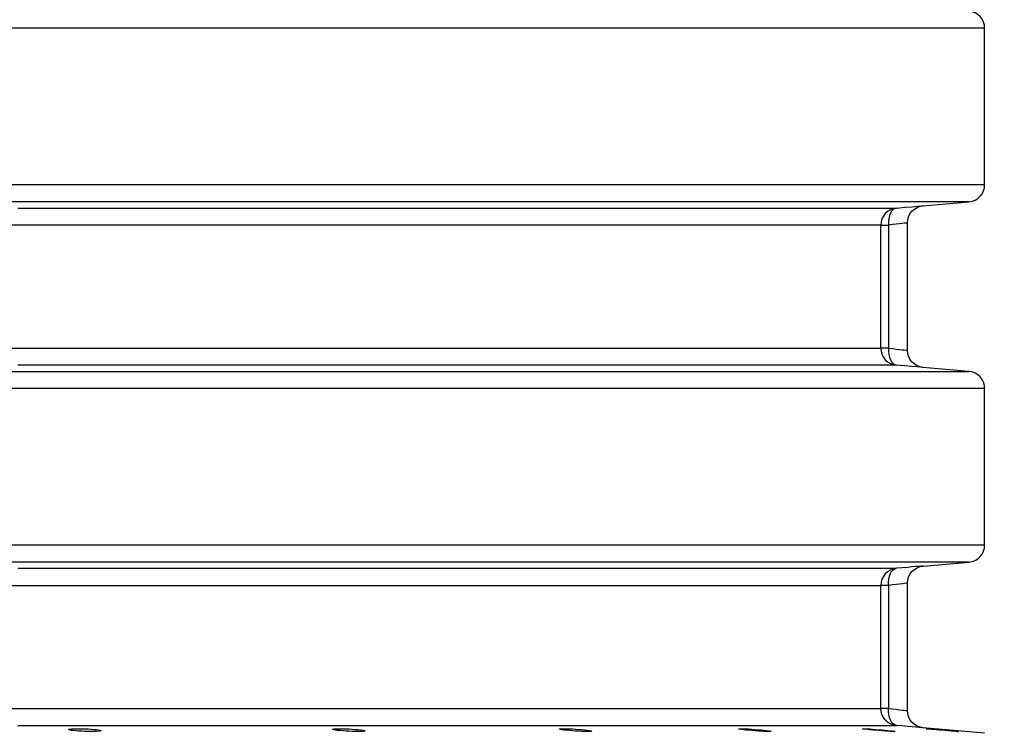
# Model space of a CAD drawing. Header units: millimetres. Extents: x 196 to 1773810, y -221320 to 153872.
# Tile 209 of 256: x 1164252 to 1164826, y -196688 to -196273. Entities that reach past the tile are written whole.
import ezdxf

# ---------------------------------------------------------------- set-up
doc = ezdxf.new("R2010")
doc.units = ezdxf.units.MM
doc.layers.get('Defpoints').update_dxf_attribs({"lineweight": 18})
doc.layers.add('00_Основной', color=163, linetype='Continuous', lineweight=40)
doc.layers.add('ТМ-размеры', color=25, linetype='Continuous', lineweight=20)
doc.styles.add('SFINKS', font='SFINKS.shx', dxfattribs={"width": 0.7, "oblique": 15})
doc.dimstyles.new('кира-50', dxfattribs={"dimtxt": 150, "dimasz": 40, "dimexe": 15, "dimexo": 0, "dimgap": 20, "dimtad": 1, "dimdec": 0, "dimrnd": 5, "dimdsep": 46, "dimtxsty": 'SFINKS', "dimblk1": 'OBLIQUE', "dimblk2": 'OBLIQUE', "dimsah": 1, "dimcen": 2.5, "dimclrd": 252, "dimclre": 252, "dimclrt": 252, "dimadec": 0, "dimazin": 0, "dimtfac": 1, "dimtdec": 0, "dimtofl": 0, "dimtmove": 0, "dimatfit": 3, "dimldrblk": 'OBLIQUE', "dimfxl": 15, "dimtfill": 1, "dimtolj": 1, "dimtzin": 0, "dimlwd": 20, "dimlwe": 20, "dimarcsym": 0})

# ---------------------------------------------------------------- blocks, each defined once
blk = doc.blocks.new('_Oblique')
at = {"color": 0, "linetype": 'ByBlock', "lineweight": -2}
blk.add_line((-0.5, -0.5), (0.5, 0.5), dxfattribs=at)
blk = doc.blocks.new('*D61')
at = {"layer": 'Defpoints', "color": 0, "linetype": 'ByBlock', "lineweight": 50, "transparency": 16777216}
for p in [(1163944.68, -194978.27), (1163944.68, -203390.23), (1165379.01, -203390.23)]:
    blk.add_point(p, dxfattribs=at)
at = {"layer": 'ТМ-размеры', "color": 252, "linetype": 'ByBlock', "lineweight": 20, "transparency": 16777216}
for p, q in [((1163944.68, -194978.27), (1165394.01, -194978.27)), ((1165379.01, -194978.27), (1165379.01, -203390.23)), ((1163944.68, -203390.23), (1165394.01, -203390.23))]:
    blk.add_line(p, q, dxfattribs=at)
at = {"layer": 'ТМ-размеры', "color": 252, "linetype": 'ByBlock', "lineweight": 20, "transparency": 16777216, "xscale": 40, "yscale": 40, "zscale": 40}
for p, rotation in [((1165379.01, -194978.27), 90), ((1165379.01, -203390.23), 270)]:
    blk.add_blockref('_Oblique', p, dxfattribs=dict(at, rotation=rotation))
at = {"layer": 'ТМ-размеры', "color": 252, "linetype": 'ByBlock', "transparency": 16777216, "insert": (1165284.01, -199184.25), "char_height": 150, "attachment_point": 5, "rotation": 90, "style": 'SFINKS', "bg_fill": 3, "box_fill_scale": 1.1, "bg_fill_color": 256, "bg_fill_true_color": 13158600, "bg_fill_transparency": 0}
blk.add_mtext('\\A1;8410', dxfattribs=at)

msp = doc.modelspace()

# ---------------------------------------------------------------- linework, layer by layer
at = {"layer": '00_Основной', "color": 252, "lineweight": 25, "ltscale": 10}
for p, q in [((1164814.67, -196368.84, 0.2), (1164814.67, -196277.67, 0.2)), ((1164778.66, -196381.16, 0.2), (1164805.54, -196378.8, 0.2)), ((1164805.54, -196477.71, 0.2), (1164778.66, -196475.35, 0.2)), ((1164814.67, -196578.84, 0.2), (1164814.67, -196487.67, 0.2)), ((1164778.8, -196591.15, 0.2), (1164805.54, -196588.81, 0.2)), ((1164814.67, -196688.5, 0.2), (1164778.8, -196685.37, 0.2))]:
    msp.add_line(p, q, dxfattribs=at)
at = {"layer": '00_Основной', "color": 252, "lineweight": 25, "ltscale": 10, "elevation": 0.2}
for points in [[(1164814.67, -196277.67), (1164814.51, -196275.82), (1164814, -196274.04), (1164813.16, -196272.39), (1164812.05, -196270.91), (1164810.68, -196269.67), (1164809.1, -196268.7), (1164807.36, -196268.03), (1164805.54, -196267.71)], [(1164814.67, -196277.67), (1164814.38, -196277.67), (1164813.49, -196277.67), (1164812, -196277.67), (1164809.9, -196277.67), (1164807.24, -196277.67), (1164803.96, -196277.67), (1164800.11, -196277.67), (1164795.67, -196277.67), (1164790.64, -196277.67), (1164785.03, -196277.67), (1164778.85, -196277.67), (1164772.1, -196277.67), (1164764.78, -196277.67), (1164756.89, -196277.67), (1164748.45, -196277.67), (1164739.46, -196277.67), (1164729.92, -196277.67), (1164719.85, -196277.67), (1164709.25, -196277.67), (1164698.12, -196277.67), (1164686.48, -196277.67), (1164674.33, -196277.67), (1164661.67, -196277.67), (1164648.52, -196277.67), (1164634.9, -196277.67), (1164620.79, -196277.67), (1164606.23, -196277.67), (1164591.21, -196277.67), (1164575.75, -196277.67), (1164559.86, -196277.67), (1164543.54, -196277.67), (1164526.82, -196277.67), (1164509.69, -196277.67), (1164492.18, -196277.67), (1164474.3, -196277.67), (1164456.05, -196277.67), (1164437.44, -196277.67), (1164418.51, -196277.67), (1164399.24, -196277.67), (1164379.67, -196277.67), (1164359.8, -196277.67), (1164339.65, -196277.67), (1164319.22, -196277.67), (1164298.53, -196277.67), (1164277.61, -196277.67), (1164256.45, -196277.67), (1164235.09, -196277.67)], [(1164235.09, -196368.84), (1164256.45, -196368.84), (1164277.61, -196368.84), (1164298.53, -196368.84), (1164319.22, -196368.84), (1164339.65, -196368.84), (1164359.8, -196368.84), (1164379.67, -196368.84), (1164399.24, -196368.84), (1164418.51, -196368.84), (1164437.44, -196368.84), (1164456.05, -196368.84), (1164474.3, -196368.84), (1164492.18, -196368.84), (1164509.69, -196368.84), (1164526.82, -196368.84), (1164543.54, -196368.84), (1164559.86, -196368.84), (1164575.75, -196368.84), (1164591.21, -196368.84), (1164606.23, -196368.84), (1164620.79, -196368.84), (1164634.9, -196368.84), (1164648.52, -196368.84), (1164661.67, -196368.84), (1164674.33, -196368.84), (1164686.48, -196368.84), (1164698.12, -196368.84), (1164709.25, -196368.84), (1164719.85, -196368.84), (1164729.92, -196368.84), (1164739.46, -196368.84), (1164748.45, -196368.84), (1164756.89, -196368.84), (1164764.78, -196368.84), (1164772.1, -196368.84), (1164778.85, -196368.84), (1164785.03, -196368.84), (1164790.64, -196368.84), (1164795.67, -196368.84), (1164800.11, -196368.84), (1164803.96, -196368.84), (1164807.24, -196368.84), (1164809.9, -196368.84), (1164812, -196368.84), (1164813.49, -196368.84), (1164814.38, -196368.84), (1164814.67, -196368.84)], [(1164805.54, -196378.8), (1164807.36, -196378.48), (1164809.1, -196377.82), (1164810.68, -196376.84), (1164812.05, -196375.6), (1164813.16, -196374.12), (1164814, -196372.47), (1164814.51, -196370.69), (1164814.67, -196368.84)], [(1164805.54, -196378.8), (1164805.25, -196378.8), (1164804.38, -196378.8), (1164802.89, -196378.8), (1164800.83, -196378.8), (1164798.18, -196378.8), (1164794.95, -196378.8), (1164791.14, -196378.8), (1164786.73, -196378.8), (1164781.77, -196378.8), (1164776.21, -196378.8), (1164770.1, -196378.8), (1164763.41, -196378.8), (1164756.17, -196378.8), (1164748.37, -196378.8), (1164740.01, -196378.8), (1164731.12, -196378.8), (1164721.68, -196378.8), (1164711.72, -196378.8), (1164701.22, -196378.8), (1164690.21, -196378.8), (1164678.69, -196378.8), (1164666.66, -196378.8), (1164654.15, -196378.8), (1164641.13, -196378.8), (1164627.65, -196378.8), (1164613.7, -196378.8), (1164599.28, -196378.8), (1164584.42, -196378.8), (1164569.13, -196378.8), (1164553.41, -196378.8), (1164537.26, -196378.8), (1164520.71, -196378.8), (1164503.76, -196378.8), (1164486.43, -196378.8), (1164468.74, -196378.8), (1164450.68, -196378.8), (1164432.28, -196378.8), (1164413.54, -196378.8), (1164394.48, -196378.8), (1164375.11, -196378.8), (1164355.44, -196378.8), (1164335.5, -196378.8), (1164315.3, -196378.8), (1164294.82, -196378.8), (1164274.12, -196378.8), (1164253.18, -196378.8), (1164232.04, -196378.8)], [(1164251.42, -196382.46), (1164270.75, -196382.46), (1164289.87, -196382.46), (1164308.76, -196382.46), (1164327.42, -196382.46), (1164345.82, -196382.46), (1164363.97, -196382.46), (1164381.83, -196382.46), (1164399.41, -196382.46), (1164416.7, -196382.46), (1164433.67, -196382.46), (1164450.33, -196382.46), (1164466.65, -196382.46), (1164482.63, -196382.46), (1164498.26, -196382.46), (1164513.53, -196382.46), (1164528.42, -196382.46), (1164542.94, -196382.46), (1164557.05, -196382.46), (1164570.76, -196382.46), (1164584.08, -196382.46), (1164596.97, -196382.46), (1164609.43, -196382.46), (1164621.47, -196382.46), (1164633.05, -196382.46), (1164644.18, -196382.46), (1164654.85, -196382.46), (1164665.07, -196382.46), (1164674.81, -196382.46), (1164684.07, -196382.46), (1164692.85, -196382.46), (1164701.14, -196382.46), (1164708.93, -196382.46), (1164716.22, -196382.46), (1164723.01, -196382.46), (1164729.29, -196382.46), (1164735.05, -196382.46), (1164740.3, -196382.46), (1164745.02, -196382.46), (1164749.21, -196382.46), (1164752.9, -196382.46), (1164756.04, -196382.46), (1164758.66, -196382.46), (1164760.73, -196382.46), (1164762.28, -196382.46), (1164763.28, -196382.46)], [(1164763.28, -196382.46), (1164761.46, -196382.78), (1164759.74, -196383.45), (1164758.16, -196384.42), (1164756.79, -196385.66), (1164755.67, -196387.14), (1164754.84, -196388.8), (1164754.34, -196390.57), (1164754.17, -196392.42)], [(1164763.28, -196382.46), (1164762.27, -196382.73), (1164761.31, -196383.36), (1164760.45, -196384.31), (1164759.73, -196385.55), (1164759.16, -196387.04), (1164758.77, -196388.72), (1164758.58, -196390.53), (1164758.6, -196392.42)], [(1164763.28, -196382.46), (1164768.28, -196382.04), (1164772.41, -196381.68), (1164775.6, -196381.42), (1164777.73, -196381.23), (1164778.74, -196381.15), (1164778.66, -196381.16)], [(1164769.68, -196391.11), (1164769.83, -196389.37), (1164770.31, -196387.61), (1164771.14, -196385.9), (1164772.3, -196384.35), (1164773.74, -196383.05), (1164775.38, -196382.08), (1164777.1, -196381.44), (1164778.8, -196381.15)], [(1164769.68, -196391.11), (1164769.49, -196391.12), (1164768.93, -196391.2), (1164768.01, -196391.31), (1164766.72, -196391.45), (1164765.12, -196391.64), (1164763.21, -196391.87), (1164761.02, -196392.12), (1164758.6, -196392.42)], [(1164769.68, -196465.4), (1164769.68, -196428.26), (1164769.68, -196391.11)], [(1164754.17, -196392.42), (1164753.16, -196392.42), (1164751.64, -196392.42), (1164749.58, -196392.42), (1164747, -196392.42), (1164743.88, -196392.42), (1164740.25, -196392.42), (1164736.1, -196392.42), (1164731.42, -196392.42), (1164726.24, -196392.42), (1164720.54, -196392.42), (1164714.33, -196392.42), (1164707.63, -196392.42), (1164700.42, -196392.42), (1164692.7, -196392.42), (1164684.52, -196392.42), (1164675.84, -196392.42), (1164666.68, -196392.42), (1164657.04, -196392.42), (1164646.95, -196392.42), (1164636.38, -196392.42), (1164625.38, -196392.42), (1164613.92, -196392.42), (1164602.02, -196392.42), (1164589.7, -196392.42), (1164576.96, -196392.42), (1164563.79, -196392.42), (1164550.23, -196392.42), (1164536.26, -196392.42), (1164521.91, -196392.42), (1164507.18, -196392.42), (1164492.09, -196392.42), (1164476.63, -196392.42), (1164460.84, -196392.42), (1164444.7, -196392.42), (1164428.23, -196392.42), (1164411.44, -196392.42), (1164394.35, -196392.42), (1164376.96, -196392.42), (1164359.3, -196392.42), (1164341.36, -196392.42), (1164323.16, -196392.42), (1164304.71, -196392.42), (1164286.03, -196392.42), (1164267.12, -196392.42), (1164248, -196392.42)], [(1164754.17, -196464.09), (1164754.17, -196423.96), (1164754.17, -196392.42)], [(1164754.17, -196392.42), (1164754.28, -196392.42), (1164754.53, -196392.42), (1164754.92, -196392.42), (1164755.42, -196392.42), (1164756.06, -196392.42), (1164756.8, -196392.42), (1164757.65, -196392.42), (1164758.6, -196392.42)], [(1164758.6, -196392.42), (1164758.6, -196432.55), (1164758.6, -196464.09)], [(1164248, -196464.09), (1164267.12, -196464.09), (1164286.03, -196464.09), (1164304.71, -196464.09), (1164323.16, -196464.09), (1164341.36, -196464.09), (1164359.3, -196464.09), (1164376.96, -196464.09), (1164394.35, -196464.09), (1164411.44, -196464.09), (1164428.23, -196464.09), (1164444.7, -196464.09), (1164460.84, -196464.09), (1164476.63, -196464.09), (1164492.09, -196464.09), (1164507.18, -196464.09), (1164521.91, -196464.09), (1164536.26, -196464.09), (1164550.23, -196464.09), (1164563.79, -196464.09), (1164576.96, -196464.09), (1164589.7, -196464.09), (1164602.02, -196464.09), (1164613.92, -196464.09), (1164625.38, -196464.09), (1164636.38, -196464.09), (1164646.95, -196464.09), (1164657.04, -196464.09), (1164666.68, -196464.09), (1164675.84, -196464.09), (1164684.52, -196464.09), (1164692.7, -196464.09), (1164700.42, -196464.09), (1164707.63, -196464.09), (1164714.33, -196464.09), (1164720.54, -196464.09), (1164726.24, -196464.09), (1164731.42, -196464.09), (1164736.1, -196464.09), (1164740.25, -196464.09), (1164743.88, -196464.09), (1164747, -196464.09), (1164749.58, -196464.09), (1164751.64, -196464.09), (1164753.16, -196464.09), (1164754.17, -196464.09)], [(1164754.17, -196464.09), (1164754.34, -196465.94), (1164754.84, -196467.72), (1164755.67, -196469.37), (1164756.79, -196470.85), (1164758.16, -196472.09), (1164759.74, -196473.07), (1164761.46, -196473.73), (1164763.28, -196474.06)], [(1164758.6, -196464.09), (1164757.65, -196464.09), (1164756.8, -196464.09), (1164756.06, -196464.09), (1164755.42, -196464.09), (1164754.92, -196464.09), (1164754.53, -196464.09), (1164754.28, -196464.09), (1164754.17, -196464.09)], [(1164758.6, -196464.09), (1164758.58, -196465.98), (1164758.77, -196467.79), (1164759.16, -196469.47), (1164759.73, -196470.96), (1164760.45, -196472.2), (1164761.31, -196473.15), (1164762.27, -196473.79), (1164763.28, -196474.06)], [(1164758.6, -196464.09), (1164761.02, -196464.39), (1164763.21, -196464.64), (1164765.12, -196464.87), (1164766.72, -196465.06), (1164768.01, -196465.21), (1164768.93, -196465.32), (1164769.49, -196465.39), (1164769.68, -196465.4), (1164769.68, -196465.4)], [(1164778.8, -196475.37), (1164777.1, -196475.07), (1164775.38, -196474.44), (1164773.74, -196473.46), (1164772.3, -196472.16), (1164771.14, -196470.61), (1164770.31, -196468.9), (1164769.83, -196467.14), (1164769.68, -196465.4)], [(1164763.28, -196474.06), (1164762.28, -196474.06), (1164760.73, -196474.06), (1164758.66, -196474.06), (1164756.04, -196474.06), (1164752.9, -196474.06), (1164749.21, -196474.06), (1164745.02, -196474.06), (1164740.3, -196474.06), (1164735.05, -196474.06), (1164729.29, -196474.06), (1164723.01, -196474.06), (1164716.22, -196474.06), (1164708.93, -196474.06), (1164701.14, -196474.06), (1164692.85, -196474.06), (1164684.07, -196474.06), (1164674.81, -196474.06), (1164665.07, -196474.06), (1164654.85, -196474.06), (1164644.18, -196474.06), (1164633.05, -196474.06), (1164621.47, -196474.06), (1164609.43, -196474.06), (1164596.97, -196474.06), (1164584.08, -196474.06), (1164570.76, -196474.06), (1164557.05, -196474.06), (1164542.94, -196474.06), (1164528.42, -196474.06), (1164513.53, -196474.06), (1164498.26, -196474.06), (1164482.63, -196474.06), (1164466.65, -196474.06), (1164450.33, -196474.06), (1164433.67, -196474.06), (1164416.7, -196474.06), (1164399.41, -196474.06), (1164381.83, -196474.06), (1164363.97, -196474.06), (1164345.82, -196474.06), (1164327.42, -196474.06), (1164308.76, -196474.06), (1164289.87, -196474.06), (1164270.75, -196474.06), (1164251.42, -196474.06)], [(1164778.66, -196475.35), (1164778.56, -196475.35), (1164777.34, -196475.24), (1164775.12, -196475.06), (1164771.98, -196474.79), (1164768.01, -196474.46), (1164763.28, -196474.06)], [(1164233.3, -196477.71), (1164254.54, -196477.71), (1164275.55, -196477.71), (1164296.33, -196477.71), (1164316.86, -196477.71), (1164337.15, -196477.71), (1164357.16, -196477.71), (1164376.89, -196477.71), (1164396.32, -196477.71), (1164415.44, -196477.71), (1164434.22, -196477.71), (1164452.68, -196477.71), (1164470.79, -196477.71), (1164488.51, -196477.71), (1164505.88, -196477.71), (1164522.84, -196477.71), (1164539.42, -196477.71), (1164555.58, -196477.71), (1164571.33, -196477.71), (1164586.62, -196477.71), (1164601.48, -196477.71), (1164615.89, -196477.71), (1164629.83, -196477.71), (1164643.31, -196477.71), (1164656.29, -196477.71), (1164668.78, -196477.71), (1164680.78, -196477.71), (1164692.26, -196477.71), (1164703.22, -196477.71), (1164713.67, -196477.71), (1164723.59, -196477.71), (1164732.96, -196477.71), (1164741.78, -196477.71), (1164750.06, -196477.71), (1164757.76, -196477.71), (1164764.93, -196477.71), (1164771.51, -196477.71), (1164777.54, -196477.71), (1164782.97, -196477.71), (1164787.84, -196477.71), (1164792.11, -196477.71), (1164795.8, -196477.71), (1164798.9, -196477.71), (1164801.41, -196477.71), (1164803.33, -196477.71), (1164804.66, -196477.71), (1164805.39, -196477.71), (1164805.54, -196477.71)], [(1164814.67, -196487.67), (1164814.51, -196485.82), (1164814, -196484.04), (1164813.16, -196482.4), (1164812.05, -196480.91), (1164810.68, -196479.67), (1164809.1, -196478.7), (1164807.36, -196478.03), (1164805.54, -196477.71)], [(1164814.67, -196487.67), (1164814.52, -196487.67), (1164813.77, -196487.67), (1164812.43, -196487.67), (1164810.5, -196487.67), (1164807.96, -196487.67), (1164804.82, -196487.67), (1164801.09, -196487.67), (1164796.77, -196487.67), (1164791.86, -196487.67), (1164786.36, -196487.67), (1164780.27, -196487.67), (1164773.63, -196487.67), (1164766.39, -196487.67), (1164758.58, -196487.67), (1164750.23, -196487.67), (1164741.31, -196487.67), (1164731.83, -196487.67), (1164721.82, -196487.67), (1164711.27, -196487.67), (1164700.18, -196487.67), (1164688.58, -196487.67), (1164676.46, -196487.67), (1164663.83, -196487.67), (1164650.7, -196487.67), (1164637.1, -196487.67), (1164623, -196487.67), (1164608.44, -196487.67), (1164593.43, -196487.67), (1164577.96, -196487.67), (1164562.06, -196487.67), (1164545.72, -196487.67), (1164528.98, -196487.67), (1164511.82, -196487.67), (1164494.28, -196487.67), (1164476.35, -196487.67), (1164458.06, -196487.67), (1164439.42, -196487.67), (1164420.42, -196487.67), (1164401.11, -196487.67), (1164381.48, -196487.67), (1164361.54, -196487.67), (1164341.32, -196487.67), (1164320.82, -196487.67), (1164300.06, -196487.67), (1164279.04, -196487.67), (1164257.81, -196487.67), (1164236.36, -196487.67)], [(1164236.36, -196578.84), (1164257.81, -196578.84), (1164279.04, -196578.84), (1164300.06, -196578.84), (1164320.82, -196578.84), (1164341.32, -196578.84), (1164361.54, -196578.84), (1164381.48, -196578.84), (1164401.11, -196578.84), (1164420.42, -196578.84), (1164439.42, -196578.84), (1164458.06, -196578.84), (1164476.35, -196578.84), (1164494.28, -196578.84), (1164511.82, -196578.84), (1164528.98, -196578.84), (1164545.72, -196578.84), (1164562.06, -196578.84), (1164577.96, -196578.84), (1164593.43, -196578.84), (1164608.44, -196578.84), (1164623, -196578.84), (1164637.1, -196578.84), (1164650.7, -196578.84), (1164663.83, -196578.84), (1164676.46, -196578.84), (1164688.58, -196578.84), (1164700.18, -196578.84), (1164711.27, -196578.84), (1164721.82, -196578.84), (1164731.83, -196578.84), (1164741.31, -196578.84), (1164750.23, -196578.84), (1164758.58, -196578.84), (1164766.39, -196578.84), (1164773.63, -196578.84), (1164780.27, -196578.84), (1164786.36, -196578.84), (1164791.86, -196578.84), (1164796.77, -196578.84), (1164801.09, -196578.84), (1164804.82, -196578.84), (1164807.96, -196578.84), (1164810.5, -196578.84), (1164812.43, -196578.84), (1164813.77, -196578.84), (1164814.52, -196578.84), (1164814.67, -196578.84)], [(1164805.54, -196588.81), (1164807.36, -196588.48), (1164809.1, -196587.82), (1164810.68, -196586.84), (1164812.05, -196585.6), (1164813.16, -196584.12), (1164814, -196582.47), (1164814.51, -196580.69), (1164814.67, -196578.84)], [(1164805.54, -196588.81), (1164805.39, -196588.81), (1164804.66, -196588.81), (1164803.33, -196588.81), (1164801.41, -196588.81), (1164798.9, -196588.81), (1164795.8, -196588.81), (1164792.11, -196588.81), (1164787.84, -196588.81), (1164782.97, -196588.81), (1164777.54, -196588.81), (1164771.51, -196588.81), (1164764.93, -196588.81), (1164757.76, -196588.81), (1164750.06, -196588.81), (1164741.78, -196588.81), (1164732.96, -196588.81), (1164723.59, -196588.81), (1164713.67, -196588.81), (1164703.22, -196588.81), (1164692.26, -196588.81), (1164680.78, -196588.81), (1164668.78, -196588.81), (1164656.29, -196588.81), (1164643.31, -196588.81), (1164629.83, -196588.81), (1164615.89, -196588.81), (1164601.48, -196588.81), (1164586.62, -196588.81), (1164571.33, -196588.81), (1164555.58, -196588.81), (1164539.42, -196588.81), (1164522.84, -196588.81), (1164505.88, -196588.81), (1164488.51, -196588.81), (1164470.79, -196588.81), (1164452.68, -196588.81), (1164434.22, -196588.81), (1164415.44, -196588.81), (1164396.32, -196588.81), (1164376.89, -196588.81), (1164357.16, -196588.81), (1164337.15, -196588.81), (1164316.86, -196588.81), (1164296.33, -196588.81), (1164275.55, -196588.81), (1164254.54, -196588.81), (1164233.3, -196588.81)], [(1164778.8, -196591.15), (1164778.55, -196591.16), (1164777.76, -196591.23), (1164776.48, -196591.35), (1164774.68, -196591.49), (1164772.44, -196591.68), (1164769.77, -196591.91), (1164766.7, -196592.16), (1164763.28, -196592.46)], [(1164769.68, -196601.11), (1164769.83, -196599.38), (1164770.31, -196597.61), (1164771.14, -196595.9), (1164772.3, -196594.35), (1164773.74, -196593.05), (1164775.38, -196592.08), (1164777.1, -196591.44), (1164778.8, -196591.15)], [(1164251.42, -196592.46), (1164270.75, -196592.46), (1164289.87, -196592.46), (1164308.76, -196592.46), (1164327.42, -196592.46), (1164345.82, -196592.46), (1164363.97, -196592.46), (1164381.83, -196592.46), (1164399.41, -196592.46), (1164416.7, -196592.46), (1164433.67, -196592.46), (1164450.33, -196592.46), (1164466.65, -196592.46), (1164482.63, -196592.46), (1164498.26, -196592.46), (1164513.53, -196592.46), (1164528.42, -196592.46), (1164542.94, -196592.46), (1164557.05, -196592.46), (1164570.76, -196592.46), (1164584.08, -196592.46), (1164596.97, -196592.46), (1164609.43, -196592.46), (1164621.47, -196592.46), (1164633.05, -196592.46), (1164644.18, -196592.46), (1164654.85, -196592.46), (1164665.07, -196592.46), (1164674.81, -196592.46), (1164684.07, -196592.46), (1164692.85, -196592.46), (1164701.14, -196592.46), (1164708.93, -196592.46), (1164716.22, -196592.46), (1164723.01, -196592.46), (1164729.29, -196592.46), (1164735.05, -196592.46), (1164740.3, -196592.46), (1164745.02, -196592.46), (1164749.21, -196592.46), (1164752.9, -196592.46), (1164756.04, -196592.46), (1164758.66, -196592.46), (1164760.73, -196592.46), (1164762.28, -196592.46), (1164763.28, -196592.46)], [(1164763.28, -196592.46), (1164761.46, -196592.78), (1164759.74, -196593.45), (1164758.16, -196594.42), (1164756.79, -196595.66), (1164755.67, -196597.14), (1164754.84, -196598.8), (1164754.34, -196600.58), (1164754.17, -196602.42)], [(1164758.6, -196602.42), (1164758.58, -196600.53), (1164758.77, -196598.73), (1164759.16, -196597.03), (1164759.73, -196595.55), (1164760.45, -196594.31), (1164761.31, -196593.36), (1164762.27, -196592.73), (1164763.28, -196592.46)], [(1164248, -196602.42), (1164267.12, -196602.42), (1164286.03, -196602.42), (1164304.71, -196602.42), (1164323.16, -196602.42), (1164341.36, -196602.42), (1164359.3, -196602.42), (1164376.96, -196602.42), (1164394.35, -196602.42), (1164411.44, -196602.42), (1164428.23, -196602.42), (1164444.7, -196602.42), (1164460.84, -196602.42), (1164476.63, -196602.42), (1164492.09, -196602.42), (1164507.18, -196602.42), (1164521.91, -196602.42), (1164536.26, -196602.42), (1164550.23, -196602.42), (1164563.79, -196602.42), (1164576.96, -196602.42), (1164589.7, -196602.42), (1164602.02, -196602.42), (1164613.92, -196602.42), (1164625.38, -196602.42), (1164636.38, -196602.42), (1164646.95, -196602.42), (1164657.04, -196602.42), (1164666.68, -196602.42), (1164675.84, -196602.42), (1164684.52, -196602.42), (1164692.7, -196602.42), (1164700.42, -196602.42), (1164707.63, -196602.42), (1164714.33, -196602.42), (1164720.54, -196602.42), (1164726.24, -196602.42), (1164731.42, -196602.42), (1164736.1, -196602.42), (1164740.25, -196602.42), (1164743.88, -196602.42), (1164747, -196602.42), (1164749.58, -196602.42), (1164751.64, -196602.42), (1164753.16, -196602.42), (1164754.17, -196602.42)], [(1164754.17, -196674.09), (1164754.17, -196633.96), (1164754.17, -196602.42)], [(1164758.6, -196602.42), (1164757.65, -196602.42), (1164756.8, -196602.42), (1164756.06, -196602.42), (1164755.42, -196602.42), (1164754.92, -196602.42), (1164754.53, -196602.42), (1164754.28, -196602.42), (1164754.17, -196602.42)], [(1164769.68, -196601.11), (1164769.49, -196601.12), (1164768.93, -196601.2), (1164768.01, -196601.31), (1164766.74, -196601.45), (1164765.13, -196601.65), (1164763.23, -196601.87), (1164761.02, -196602.13), (1164758.6, -196602.42)], [(1164758.6, -196602.42), (1164758.6, -196642.55), (1164758.6, -196674.09)], [(1164769.68, -196675.4), (1164769.68, -196638.25), (1164769.68, -196601.11)], [(1164248, -196674.09), (1164267.12, -196674.09), (1164286.03, -196674.09), (1164304.71, -196674.09), (1164323.16, -196674.09), (1164341.36, -196674.09), (1164359.3, -196674.09), (1164376.96, -196674.09), (1164394.35, -196674.09), (1164411.44, -196674.09), (1164428.23, -196674.09), (1164444.7, -196674.09), (1164460.84, -196674.09), (1164476.63, -196674.09), (1164492.09, -196674.09), (1164507.2, -196674.09), (1164521.91, -196674.09), (1164536.26, -196674.09), (1164550.23, -196674.09), (1164563.79, -196674.09), (1164576.96, -196674.09), (1164589.7, -196674.09), (1164602.02, -196674.09), (1164613.92, -196674.09), (1164625.38, -196674.09), (1164636.38, -196674.09), (1164646.95, -196674.09), (1164657.04, -196674.09), (1164666.68, -196674.09), (1164675.84, -196674.09), (1164684.52, -196674.09), (1164692.7, -196674.09), (1164700.42, -196674.09), (1164707.63, -196674.09), (1164714.33, -196674.09), (1164720.54, -196674.09), (1164726.24, -196674.09), (1164731.42, -196674.09), (1164736.1, -196674.09), (1164740.25, -196674.09), (1164743.88, -196674.09), (1164747, -196674.09), (1164749.58, -196674.09), (1164751.64, -196674.09), (1164753.16, -196674.09), (1164754.17, -196674.09)], [(1164763.28, -196684.06), (1164761.46, -196683.72), (1164759.74, -196683.07), (1164758.16, -196682.1), (1164756.79, -196680.85), (1164755.67, -196679.37), (1164754.84, -196677.72), (1164754.34, -196675.94), (1164754.17, -196674.09)], [(1164758.6, -196674.09), (1164757.65, -196674.09), (1164756.8, -196674.09), (1164756.06, -196674.09), (1164755.42, -196674.09), (1164754.92, -196674.09), (1164754.53, -196674.09), (1164754.28, -196674.09), (1164754.17, -196674.09)], [(1164763.28, -196684.06), (1164762.27, -196683.77), (1164761.31, -196683.15), (1164760.45, -196682.21), (1164759.73, -196680.96), (1164759.16, -196679.47), (1164758.77, -196677.79), (1164758.58, -196675.97), (1164758.6, -196674.09)], [(1164758.6, -196674.09), (1164761.02, -196674.39), (1164763.21, -196674.64), (1164765.12, -196674.87), (1164766.72, -196675.05), (1164768, -196675.21), (1164768.93, -196675.32), (1164769.49, -196675.38), (1164769.68, -196675.4), (1164769.68, -196675.4)], [(1164778.8, -196685.37), (1164777.1, -196685.07), (1164775.38, -196684.44), (1164773.74, -196683.45), (1164772.3, -196682.16), (1164771.14, -196680.61), (1164770.31, -196678.9), (1164769.83, -196677.14), (1164769.68, -196675.4)], [(1164251.42, -196684.06), (1164270.75, -196684.06), (1164289.87, -196684.06), (1164308.76, -196684.06), (1164327.42, -196684.06), (1164345.82, -196684.06), (1164363.97, -196684.06), (1164381.83, -196684.06), (1164399.41, -196684.06), (1164416.7, -196684.06), (1164433.67, -196684.06), (1164450.33, -196684.06), (1164466.65, -196684.06), (1164482.63, -196684.06), (1164498.26, -196684.06), (1164513.53, -196684.06), (1164528.42, -196684.06), (1164542.94, -196684.06), (1164557.05, -196684.06), (1164570.76, -196684.06), (1164584.08, -196684.06), (1164596.97, -196684.06), (1164609.43, -196684.06), (1164621.47, -196684.06), (1164633.05, -196684.06), (1164644.18, -196684.06), (1164654.85, -196684.06), (1164665.07, -196684.06), (1164674.81, -196684.06), (1164684.07, -196684.06), (1164692.85, -196684.06), (1164701.14, -196684.06), (1164708.93, -196684.06), (1164716.22, -196684.06), (1164723.01, -196684.06), (1164729.29, -196684.06), (1164735.05, -196684.06), (1164740.3, -196684.06), (1164745.02, -196684.06), (1164749.21, -196684.06), (1164752.9, -196684.06), (1164756.04, -196684.06), (1164758.66, -196684.06), (1164760.73, -196684.06), (1164762.28, -196684.06), (1164763.28, -196684.06)], [(1164778.8, -196685.37), (1164778.8, -196685.37), (1164778.53, -196685.34), (1164777.75, -196685.28), (1164776.46, -196685.17), (1164774.68, -196685.02), (1164772.44, -196684.83), (1164769.76, -196684.61), (1164766.7, -196684.35), (1164763.28, -196684.06)], [(1164783.26, -196686.12), (1164784.69, -196686.23), (1164786.34, -196686.36), (1164788.12, -196686.51), (1164789.97, -196686.67), (1164791.79, -196686.84), (1164793.59, -196686.99), (1164795.24, -196687.15), (1164796.68, -196687.27), (1164797.87, -196687.39), (1164798.76, -196687.48), (1164799.32, -196687.56), (1164799.52, -196687.58), (1164799.35, -196687.58), (1164798.82, -196687.56), (1164797.94, -196687.5), (1164796.78, -196687.4), (1164795.36, -196687.3), (1164793.71, -196687.16), (1164791.92, -196687), (1164790.09, -196686.85), (1164788.26, -196686.7), (1164786.47, -196686.52), (1164784.8, -196686.38), (1164783.36, -196686.24), (1164782.18, -196686.13), (1164781.28, -196686.03), (1164780.71, -196685.96), (1164780.53, -196685.93), (1164780.53, -196685.93)], [(1164780.68, -196685.93), (1164781.22, -196685.96), (1164782.09, -196686.02), (1164783.26, -196686.12)]]:
    msp.add_lwpolyline(points, dxfattribs=at)
for points in [[(1164283.7, -196685.98), (1164285.14, -196685.93), (1164286.81, -196685.93), (1164288.6, -196685.95), (1164290.45, -196686), (1164292.28, -196686.07), (1164294.08, -196686.19), (1164295.72, -196686.31), (1164297.15, -196686.47), (1164298.31, -196686.62), (1164299.18, -196686.78), (1164299.72, -196686.95), (1164299.9, -196687.1), (1164299.72, -196687.24), (1164299.15, -196687.36), (1164298.28, -196687.46), (1164297.11, -196687.53), (1164295.67, -196687.57), (1164294, -196687.58), (1164292.21, -196687.57), (1164290.38, -196687.51), (1164288.53, -196687.44), (1164286.75, -196687.33), (1164285.1, -196687.2), (1164283.66, -196687.06), (1164282.49, -196686.91), (1164281.61, -196686.74), (1164281.08, -196686.57), (1164280.91, -196686.43), (1164281.09, -196686.28), (1164281.64, -196686.16), (1164282.52, -196686.06)], [(1164437.58, -196685.93), (1164439.02, -196685.93), (1164440.69, -196685.95), (1164442.48, -196686), (1164444.32, -196686.09), (1164446.15, -196686.2), (1164447.94, -196686.33), (1164449.59, -196686.47), (1164451.02, -196686.64), (1164452.19, -196686.79), (1164453.06, -196686.95), (1164453.62, -196687.1), (1164453.8, -196687.24), (1164453.62, -196687.37), (1164453.06, -196687.47), (1164452.18, -196687.54), (1164451, -196687.58), (1164449.58, -196687.58), (1164447.91, -196687.57), (1164446.12, -196687.51), (1164444.29, -196687.43), (1164442.44, -196687.33), (1164440.66, -196687.19), (1164439.01, -196687.05), (1164437.57, -196686.89), (1164436.4, -196686.72), (1164435.52, -196686.57), (1164434.97, -196686.41), (1164434.79, -196686.27), (1164434.97, -196686.14), (1164435.52, -196686.04), (1164436.4, -196685.98)], [(1164569.64, -196685.93), (1164571.08, -196685.95), (1164572.73, -196686), (1164574.52, -196686.09), (1164576.35, -196686.2), (1164578.19, -196686.33), (1164579.98, -196686.48), (1164581.63, -196686.64), (1164583.05, -196686.81), (1164584.23, -196686.96), (1164585.12, -196687.12), (1164585.67, -196687.26), (1164585.85, -196687.37), (1164585.67, -196687.47), (1164585.12, -196687.54), (1164584.24, -196687.58), (1164583.07, -196687.58), (1164581.64, -196687.56), (1164579.98, -196687.51), (1164578.19, -196687.43), (1164576.35, -196687.32), (1164574.52, -196687.19), (1164572.73, -196687.03), (1164571.08, -196686.88), (1164569.64, -196686.72), (1164568.46, -196686.55), (1164567.59, -196686.4), (1164567.04, -196686.26), (1164566.86, -196686.14), (1164567.02, -196686.04), (1164567.58, -196685.98), (1164568.45, -196685.93)], [(1164674.07, -196685.95), (1164675.5, -196686.02), (1164677.16, -196686.1), (1164678.94, -196686.22), (1164680.79, -196686.34), (1164682.61, -196686.5), (1164684.42, -196686.65), (1164686.07, -196686.81), (1164687.49, -196686.98), (1164688.66, -196687.12), (1164689.55, -196687.26), (1164690.1, -196687.39), (1164690.3, -196687.47), (1164690.12, -196687.54), (1164689.58, -196687.58), (1164688.7, -196687.58), (1164687.54, -196687.56), (1164686.11, -196687.5), (1164684.44, -196687.42), (1164682.65, -196687.3), (1164680.82, -196687.18), (1164678.98, -196687.03), (1164677.2, -196686.88), (1164675.54, -196686.71), (1164674.1, -196686.55), (1164672.93, -196686.4), (1164672.04, -196686.26), (1164671.49, -196686.13), (1164671.29, -196686.04), (1164671.48, -196685.98), (1164672.01, -196685.93), (1164672.89, -196685.93)], [(1164746.34, -196686.02), (1164747.76, -196686.1), (1164749.42, -196686.22), (1164751.2, -196686.36), (1164753.04, -196686.5), (1164754.87, -196686.65), (1164756.66, -196686.82), (1164758.32, -196686.98), (1164759.76, -196687.13), (1164760.93, -196687.27), (1164761.82, -196687.39), (1164762.38, -196687.48), (1164762.58, -196687.54), (1164762.39, -196687.58), (1164761.86, -196687.58), (1164760.98, -196687.56), (1164759.82, -196687.5), (1164758.4, -196687.42), (1164756.74, -196687.3), (1164754.96, -196687.18), (1164753.12, -196687.02), (1164751.29, -196686.86), (1164749.5, -196686.7), (1164747.84, -196686.54), (1164746.4, -196686.38), (1164745.22, -196686.24), (1164744.33, -196686.13), (1164743.77, -196686.03), (1164743.57, -196685.96), (1164743.75, -196685.93), (1164744.29, -196685.93), (1164745.16, -196685.96)]]:
    msp.add_lwpolyline(points, close=True, dxfattribs=at)

# ---------------------------------------------------------------- next in the draw order: dimensions: what is measured, and where the dimension line sits
at = {"layer": 'ТМ-размеры', "color": 3, "linetype": 'ByBlock'}
dim = msp.add_linear_dim(base=(1165379.01, -203390.23, 0.2), p1=(1163944.68, -194978.27, 0.2), p2=(1163944.68, -203390.23, 0.2), angle=90, dimstyle='кира-50', dxfattribs=at)
dim.commit()
dim.dimension.update_dxf_attribs({"geometry": '*D61', "text_midpoint": (1165284.01, -199184.25, 0.2)})

doc.saveas('drawing.dxf')
